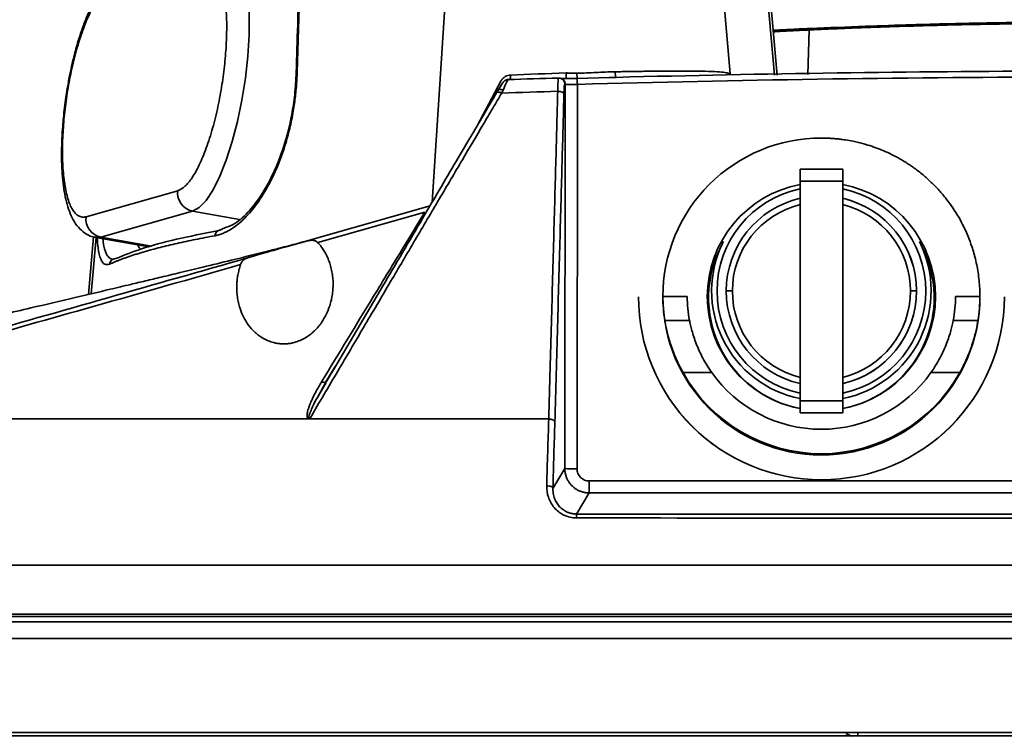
# Model space of a CAD drawing. Header units: millimetres. Extents: x 0 to 420, y 0 to 297.
# Tile 3 of 21: x 112 to 138, y 64 to 83. Entities that reach past the tile are written whole.
import ezdxf

# ---------------------------------------------------------------- set-up
doc = ezdxf.new("R2010")
doc.units = ezdxf.units.MM
doc.layers.add('标注层', color=150, linetype='Continuous')
doc.styles.add('SLDTEXTSTYLE2', font='TXT', dxfattribs={"width": 0.7})
doc.dimstyles.new('SLDDIMSTYLE1', dxfattribs={"dimtxt": 4.850694, "dimasz": 4, "dimexe": 0, "dimexo": 0.0625, "dimgap": 1.212674, "dimtad": 2, "dimdec": 1, "dimlfac": 3, "dimrnd": 1e-09, "dimzin": 12, "dimdsep": 46, "dimtxsty": 'SLDTEXTSTYLE2', "dimsah": 1, "dimcen": 0.09, "dimadec": 0, "dimazin": 3, "dimtfac": 1, "dimtdec": 3, "dimtofl": 0, "dimtmove": 0, "dimatfit": 3, "dimfxl": 1, "dimfrac": 2, "dimtolj": 1, "dimtzin": 12, "dimarcsym": 0})

# ---------------------------------------------------------------- blocks, each defined once
blk = doc.blocks.new('_D_3')
at = {"layer": '标注层'}
for p, q in [((141.493, 93.025), (86.93, 93.025)), ((88.93, 93.025), (88.93, 63.556)), ((102.547, 63.556), (86.93, 63.556))]:
    blk.add_line(p, q, dxfattribs=at)
for points in [[(88.93, 93.025), (88.43, 89.025), (89.43, 89.025)], [(88.93, 63.556), (89.43, 67.556), (88.43, 67.556)]]:
    blk.add_solid(points, dxfattribs=at)
at = {"layer": '标注层', "insert": (83.473, 72.646), "char_height": 4.2333, "attachment_point": 1, "rotation": 90, "style": 'SLDTEXTSTYLE2'}
blk.add_mtext('88.4', dxfattribs=at)

msp = doc.modelspace()

# ---------------------------------------------------------------- linework, layer by layer
at = {"color": 7, "linetype": 'Continuous', "lineweight": 35}
for p, q in [((119.145, 81.71), (119.215, 84.107)), ((130.981, 81.658), (130.768, 84.107)), ((126.799, 81.53), (127.671, 81.559)), ((127.795, 81.563), (127.865, 81.565)), ((127.795, 81.563), (127.867, 81.565)), ((126.289, 81.547), (124.913, 81.505)), ((126.286, 81.535), (126.29, 81.546)), ((126.395, 81.513), (126.383, 81.521)), ((126.461, 70.867), (126.471, 81.373)), ((126.804, 81.373), (126.794, 70.861)), ((112.848, 81.179), (112.823, 81.022)), ((134.058, 79.056), (132.891, 79.056)), ((132.891, 79.056), (132.891, 78.723)), ((134.058, 78.723), (134.058, 79.056)), ((132.891, 78.723), (134.058, 78.723)), ((132.891, 72.723), (132.891, 78.723)), ((134.058, 78.723), (134.058, 72.723)), ((113.375, 77.752), (115.879, 78.466)), ((119.61, 77.147), (122.779, 78.053)), ((113.782, 77.192), (116.287, 77.906)), ((119.712, 77.045), (122.633, 77.879)), ((117.187, 77.459), (116.984, 77.371)), ((113.58, 77.206), (113.443, 75.631)), ((113.644, 77.183), (115.09, 76.931)), ((114.117, 76.594), (114.11, 76.59)), ((114.112, 76.597), (114.138, 76.601)), ((130.874, 75.723), (131.041, 75.723)), ((135.908, 75.723), (136.074, 75.723)), ((128.474, 75.56), (128.474, 75.555)), ((129.141, 75.572), (129.808, 75.572)), ((137.141, 75.572), (137.808, 75.572)), ((129.87, 74.919), (129.194, 74.919)), ((137.755, 74.919), (137.078, 74.919)), ((119.931, 73.238), (120.188, 73.662)), ((130.48, 73.49), (129.693, 73.49)), ((137.255, 73.49), (136.468, 73.49)), ((119.937, 73.221), (119.697, 72.812)), ((119.698, 72.812), (119.911, 73.189)), ((134.058, 72.723), (132.891, 72.723)), ((132.891, 72.723), (132.891, 72.389)), ((134.058, 72.389), (134.058, 72.723)), ((119.331, 72.223), (119.449, 72.224)), ((132.891, 72.389), (134.058, 72.389)), ((126.136, 70.324), (126.461, 70.867)), ((127.126, 70.202), (126.78, 69.624)), ((134.308, 63.546), (134.141, 63.623)), ((134.474, 63.546), (134.474, 63.623))]:
    msp.add_line(p, q, dxfattribs=at)
at = {"color": 8, "linetype": 'Continuous', "lineweight": 35}
for p, q in [((123.222, 84.107), (122.832, 78.148)), ((131.973, 84.107), (132.189, 81.627)), ((133.139, 82.862), (133.105, 81.64)), ((127.671, 81.559), (127.795, 81.563)), ((124.065, 80.241), (124.708, 81.456)), ((116.287, 77.906), (117.57, 77.682)), ((113.513, 75.648), (113.646, 77.182)), ((113.642, 77.183), (113.782, 77.192)), ((113.782, 77.192), (115.165, 76.951)), ((119.4, 77.087), (119.61, 77.147)), ((114.138, 76.601), (114.185, 76.608)), ((127.126, 70.528), (147.574, 70.528)), ((149.107, 70.202), (127.126, 70.202))]:
    msp.add_line(p, q, dxfattribs=at)
at = {"color": 8, "linetype": 'Continuous', "lineweight": 35, "flags": 128}
msp.add_lwpolyline([(116.287, 77.906), (116.47, 78.006), (116.658, 78.202), (116.848, 78.489), (117.033, 78.859), (117.208, 79.303), (117.37, 79.807), (117.513, 80.359), (117.633, 80.942), (117.728, 81.542), (117.795, 82.142), (117.831, 82.725), (117.836, 83.275), (117.81, 83.779), (117.753, 84.221), (117.667, 84.59), (117.555, 84.875), (117.419, 85.07), (117.263, 85.168), (117.216, 85.178)], dxfattribs=at)
at = {"color": 7, "linetype": 'Continuous', "lineweight": 35, "flags": 128}
msp.add_lwpolyline([(132.266, 81.628), (132.258, 81.714), (132.049, 84.107)], dxfattribs=at)
at = {"color": 7, "linetype": 'Continuous', "lineweight": 35}
for centre, radius, start, end in [((133.474, 75.572), 4.333, 89.9956, 179.9956), ((133.474, 75.572), 3.118, 100.7748, 259.2252), ((133.475, 75.572), 3.118, 280.7748, 79.2252), ((116.385, 78.406), 0.51, 173.1443, 258.907), ((133.474, 75.723), 2.853, 101.797, 258.203), ((133.474, 75.723), 2.853, 281.797, 78.203), ((133.474, 75.723), 2.6, 102.9652, 180), ((133.474, 75.723), 2.433, 103.8704, 180), ((133.474, 75.723), 2.6, 283.2357, 77.0348), ((133.474, 75.723), 2.6, 0, 77.0348), ((133.474, 75.723), 2.433, 0, 76.1296), ((113.881, 77.692), 0.51, 173.1437, 258.9074), ((133.474, 75.537), 3.083, 151.7777, 259.1017), ((133.474, 75.723), 3, 153.266, 258.7877), ((133.474, 75.723), 3, 281.2123, 26.734), ((133.475, 75.537), 3.083, 280.8975, 28.2232), ((133.474, 75.723), 2.6, 180, 257.0348), ((133.474, 75.723), 2.433, 180, 256.1296), ((133.474, 75.723), 2.433, 283.8704, 0), ((133.474, 75.723), 2.6, 283.2357, 0), ((133.474, 75.561), 5, 180.004, 270.0048), ((133.474, 75.573), 4.333, 180.007, 359.993), ((133.475, 75.561), 5, 269.9961, 359.9952), ((133.474, 75.608), 4.334, 209.2505, 330.7495), ((133.474, 75.608), 3.667, 215.2709, 324.7291)]:
    msp.add_arc(centre, radius, start, end, dxfattribs=at)
at = {"color": 142, "linetype": 'Continuous', "lineweight": 18, "true_color": 0x0080c0}
for centre, start, end in [((133.474, 75.555), 180.0048, 270.0039), ((133.475, 75.555), 269.9952, 359.996)]:
    msp.add_arc(centre, 5, start, end, dxfattribs=at)
at = {"color": 7, "linetype": 'Continuous', "lineweight": 35}
for major_axis, start_param, end_param in [((4.333, 0), 3.141593, 3.297666), ((3.667, 0), 3.141593, 3.326344), ((3.667, 0), 6.098434, 6.283185), ((4.333, 0), 6.127112, 6.283185)]:
    msp.add_ellipse((133.474, 75.572), major_axis=major_axis, ratio=0.969619, start_param=start_param, end_param=end_param, dxfattribs=at)
for points, knots in [([(115.879, 78.466), (115.889, 78.469), (115.908, 78.475), (115.936, 78.488), (115.965, 78.503), (115.995, 78.522), (116.024, 78.543), (116.076, 78.584), (116.149, 78.657), (116.247, 78.782), (116.346, 78.935), (116.479, 79.182), (116.641, 79.558), (116.818, 80.095), (116.966, 80.681), (117.081, 81.28), (117.162, 81.87), (117.21, 82.451), (117.225, 83.022), (117.201, 83.56), (117.136, 84.027), (117.05, 84.332), (116.964, 84.517), (116.894, 84.622), (116.819, 84.697), (116.748, 84.737), (116.685, 84.752), (116.631, 84.754), (116.593, 84.746), (116.574, 84.741)], [0, 0, 0, 0, 0.009731, 0.019445, 0.029151, 0.038858, 0.048574, 0.05831, 0.089198, 0.120102, 0.152277, 0.18447, 0.250119, 0.315768, 0.380053, 0.441772, 0.500003, 0.558234, 0.619953, 0.684238, 0.749888, 0.815537, 0.847712, 0.879904, 0.910792, 0.941696, 0.961139, 0.980549, 1, 1, 1, 1]), ([(114.408, 84.439), (114.407, 84.438), (114.32, 84.429), (114.162, 84.33), (113.955, 84.168), (113.774, 83.944), (113.611, 83.686), (113.465, 83.394), (113.331, 83.073), (113.202, 82.708), (113.09, 82.328), (113, 81.965), (112.928, 81.631), (112.879, 81.375), (112.854, 81.217), (112.848, 81.179)], [0, 0, 0, 0, 0.000538, 0.085336, 0.183603, 0.282457, 0.380093, 0.473479, 0.564018, 0.654082, 0.757602, 0.835479, 0.899888, 0.97602, 1, 1, 1, 1]), ([(114.07, 84.027), (114.06, 84.024), (114.041, 84.019), (114.012, 84.006), (113.983, 83.991), (113.954, 83.972), (113.924, 83.951), (113.873, 83.91), (113.799, 83.837), (113.702, 83.712), (113.603, 83.558), (113.47, 83.312), (113.307, 82.936), (113.131, 82.399), (112.983, 81.812), (112.868, 81.214), (112.787, 80.623), (112.738, 80.042), (112.723, 79.472), (112.747, 78.934), (112.813, 78.467), (112.899, 78.162), (112.985, 77.977), (113.055, 77.872), (113.13, 77.797), (113.2, 77.757), (113.264, 77.742), (113.318, 77.74), (113.356, 77.748), (113.375, 77.752)], [0, 0, 0, 0, 0.009731, 0.019445, 0.029151, 0.038858, 0.048574, 0.05831, 0.089198, 0.120102, 0.152277, 0.18447, 0.250119, 0.315768, 0.380053, 0.441772, 0.500003, 0.558234, 0.619953, 0.684238, 0.749888, 0.815537, 0.847712, 0.879904, 0.910792, 0.941696, 0.961139, 0.980549, 1, 1, 1, 1]), ([(119.191, 84.097), (119.18, 83.736), (119.156, 82.937), (119.133, 82.138), (119.12, 81.7)], [0, 0, 0, 0, 0.452467, 1, 1, 1, 1]), ([(133.161, 82.901), (132.965, 82.892), (132.638, 82.877), (132.304, 82.86), (132.168, 82.851), (132.159, 82.85)], [0, 0, 0, 0, 0.586443, 0.974426, 1, 1, 1, 1]), ([(141.474, 83.05), (140.083, 83.05), (138.692, 83.034), (136.608, 82.987), (135.913, 82.967), (134.872, 82.932), (134.525, 82.919), (134.005, 82.899), (133.832, 82.892), (133.486, 82.877), (133.313, 82.869), (133.139, 82.862)], [0, 0, 0, 0, 0.5, 0.5, 0.75, 0.75, 0.875, 0.875, 0.9375, 0.9375, 1, 1, 1, 1]), ([(141.474, 83.085), (141.116, 83.084), (140.453, 83.083), (139.543, 83.075), (138.797, 83.066), (138.203, 83.056), (137.606, 83.045), (136.866, 83.029), (135.857, 83.001), (134.591, 82.96), (133.665, 82.921), (133.158, 82.9)], [0, 0, 0, 0, 0.1288392, 0.237924, 0.3272572, 0.396826, 0.4517059, 0.5421235, 0.6635254, 0.8160486, 1, 1, 1, 1]), ([(133.158, 82.899), (133.161, 82.9), (133.166, 82.902), (133.172, 82.893), (133.176, 82.888)], [0, 0, 0, 0, 0.423157, 1, 1, 1, 1]), ([(116.902, 77.235), (116.919, 77.239), (116.953, 77.245), (117.005, 77.259), (117.057, 77.276), (117.109, 77.295), (117.162, 77.318), (117.251, 77.36), (117.378, 77.434), (117.545, 77.558), (117.713, 77.711), (117.942, 77.961), (118.232, 78.361), (118.505, 78.877), (118.703, 79.362), (118.841, 79.777), (118.959, 80.224), (119.035, 80.606), (119.079, 80.901), (119.103, 81.103), (119.123, 81.305), (119.137, 81.507), (119.142, 81.642), (119.145, 81.71)], [0, 0, 0, 0, 0.017836, 0.035616, 0.05335, 0.071049, 0.088723, 0.106385, 0.160699, 0.214668, 0.270721, 0.326427, 0.443534, 0.568289, 0.635858, 0.703199, 0.775971, 0.848594, 0.878973, 0.909225, 0.939427, 0.969659, 1, 1, 1, 1]), ([(119.12, 81.699), (119.109, 81.497), (119.089, 81.11), (118.984, 80.423), (118.812, 79.737), (118.586, 79.136), (118.374, 78.694), (118.137, 78.291), (117.824, 77.884), (117.485, 77.562), (117.272, 77.488), (117.187, 77.459)], [0, 0, 0, 0, 0.100461, 0.191895, 0.343847, 0.457383, 0.538068, 0.626415, 0.747969, 0.899118, 1, 1, 1, 1]), ([(124.708, 81.456), (124.725, 81.488), (124.745, 81.513), (124.788, 81.556), (124.811, 81.573), (124.88, 81.613), (124.928, 81.626), (124.977, 81.629)], [0, 0, 0, 0, 0.25, 0.25, 0.5, 0.5, 1, 1, 1, 1]), ([(126.497, 81.532), (126.498, 81.53), (126.499, 81.546), (126.499, 81.601), (126.498, 81.642), (126.497, 81.684)], [0, 0, 0, 0, 0.5, 0.5, 1, 1, 1, 1]), ([(126.497, 81.684), (126.509, 81.684), (126.533, 81.684), (126.574, 81.683), (126.621, 81.681), (126.676, 81.678), (126.733, 81.675), (126.772, 81.676), (126.792, 81.676)], [0, 0, 0, 0, 0.1233271, 0.2438382, 0.4198476, 0.6025265, 0.8031276, 1, 1, 1, 1]), ([(126.792, 81.676), (126.966, 81.682), (127.141, 81.69), (127.489, 81.706), (127.662, 81.714), (127.835, 81.717)], [0, 0, 0, 0, 0.5, 0.5, 1, 1, 1, 1]), ([(126.799, 81.53), (126.798, 81.539), (126.797, 81.559), (126.794, 81.61), (126.793, 81.643), (126.792, 81.676)], [0, 0, 0, 0, 0.5, 0.5, 1, 1, 1, 1]), ([(127.835, 81.717), (127.887, 81.718), (127.989, 81.72), (128.141, 81.723), (128.291, 81.725), (128.437, 81.727), (128.581, 81.729), (128.721, 81.731), (128.858, 81.733), (128.992, 81.734), (129.121, 81.735), (129.247, 81.736), (129.369, 81.736), (129.487, 81.737), (129.6, 81.737), (129.709, 81.736), (129.813, 81.736), (129.912, 81.735), (130.006, 81.735), (130.208, 81.732), (130.488, 81.725), (130.765, 81.709), (130.925, 81.686), (130.962, 81.668), (130.981, 81.658)], [0, 0, 0, 0, 0.033207, 0.066022, 0.098426, 0.130401, 0.16193, 0.192995, 0.223579, 0.253665, 0.283238, 0.31228, 0.340776, 0.368711, 0.396068, 0.422834, 0.448999, 0.474569, 0.499558, 0.523981, 0.640152, 0.753065, 0.869537, 1, 1, 1, 1]), ([(127.835, 81.717), (127.836, 81.675), (127.841, 81.634), (127.852, 81.578), (127.86, 81.563), (127.867, 81.565)], [0, 0, 0, 0, 0.5, 0.5, 1, 1, 1, 1]), ([(124.775, 81.42), (124.774, 81.42), (124.773, 81.421), (124.77, 81.418), (124.766, 81.414), (124.76, 81.405), (124.748, 81.389), (124.73, 81.363), (124.709, 81.329), (124.685, 81.291), (124.659, 81.249), (124.64, 81.218), (124.631, 81.202)], [0, 0, 0, 0, 0.0621878, 0.1242836, 0.1866464, 0.2496308, 0.3759023, 0.5043153, 0.6284866, 0.7555342, 0.8770476, 1, 1, 1, 1]), ([(124.812, 81.466), (124.806, 81.461), (124.778, 81.438), (124.762, 81.409), (124.716, 81.345), (124.666, 81.26), (124.634, 81.207)], [0, 0, 0, 0, 0.059487, 0.268853, 0.535638, 1, 1, 1, 1]), ([(124.773, 81.216), (124.809, 81.298), (124.844, 81.374), (124.883, 81.454), (124.894, 81.475), (124.909, 81.501), (124.913, 81.507), (124.915, 81.505)], [0, 0, 0, 0, 0.5, 0.5, 0.75, 0.75, 1, 1, 1, 1]), ([(124.914, 81.505), (124.896, 81.503), (124.868, 81.5), (124.838, 81.485), (124.821, 81.474), (124.815, 81.469), (124.812, 81.466)], [0, 0, 0, 0, 0.449537, 0.723935, 0.842098, 1, 1, 1, 1]), ([(126.383, 81.521), (126.368, 81.529), (126.337, 81.544), (126.303, 81.543), (126.285, 81.542)], [0, 0, 0, 0, 0.498107, 1, 1, 1, 1]), ([(126.29, 81.546), (126.315, 81.545), (126.349, 81.544), (126.374, 81.523), (126.38, 81.518)], [0, 0, 0, 0, 0.763286, 1, 1, 1, 1]), ([(126.444, 81.532), (126.405, 81.533), (126.365, 81.534), (126.341, 81.535), (126.34, 81.535)], [0, 0, 0, 0, 0.950826, 1, 1, 1, 1]), ([(126.461, 81.38), (126.456, 81.383), (126.451, 81.359), (126.442, 81.263), (126.439, 81.191), (126.436, 81.107)], [0, 0, 0, 0, 0.5, 0.5, 1, 1, 1, 1]), ([(126.471, 81.373), (126.472, 81.373), (126.474, 81.372), (126.481, 81.371), (126.492, 81.37), (126.506, 81.369), (126.524, 81.368), (126.545, 81.368), (126.569, 81.368), (126.596, 81.368), (126.626, 81.368), (126.658, 81.368), (126.693, 81.369), (126.729, 81.37), (126.766, 81.371), (126.791, 81.372), (126.804, 81.373)], [0, 0, 0, 0, 0.067734, 0.136029, 0.204888, 0.274312, 0.344302, 0.414861, 0.485991, 0.557692, 0.629967, 0.702817, 0.776244, 0.850249, 0.924834, 1, 1, 1, 1]), ([(126.799, 81.53), (126.746, 81.529), (126.692, 81.529), (126.591, 81.531), (126.542, 81.533), (126.497, 81.532)], [0, 0, 0, 0, 0.5, 0.5, 1, 1, 1, 1]), ([(126.498, 81.534), (126.505, 81.533), (126.519, 81.533), (126.533, 81.532), (126.541, 81.532)], [0, 0, 0, 0, 0.499235, 1, 1, 1, 1]), ([(126.804, 81.373), (126.803, 81.408), (126.802, 81.444), (126.8, 81.5), (126.8, 81.521), (126.799, 81.53)], [0, 0, 0, 0, 0.5, 0.5, 1, 1, 1, 1]), ([(112.823, 81.022), (112.798, 80.834), (112.764, 80.573), (112.731, 80.194), (112.712, 79.881), (112.702, 79.525), (112.707, 79.174), (112.728, 78.834), (112.765, 78.516), (112.819, 78.224), (112.893, 77.959), (112.99, 77.721), (113.115, 77.512), (113.279, 77.342), (113.46, 77.224), (113.59, 77.201), (113.642, 77.192)], [0, 0, 0, 0, 0.104395, 0.146, 0.21441, 0.284023, 0.357352, 0.432347, 0.508304, 0.584792, 0.661771, 0.739513, 0.817292, 0.889453, 0.956334, 1, 1, 1, 1]), ([(119.494, 72.239), (119.748, 72.671), (120.237, 73.499), (120.972, 74.746), (121.675, 75.941), (122.368, 77.115), (123.021, 78.225), (123.642, 79.278), (124.128, 80.103), (124.487, 80.712), (124.656, 80.998), (124.738, 81.136)], [0, 0, 0, 0, 0.145719, 0.279672, 0.420993, 0.548923, 0.67594, 0.795096, 0.903871, 0.953622, 1, 1, 1, 1]), ([(124.595, 81.142), (124.491, 80.965), (124.264, 80.58), (123.898, 79.959), (123.48, 79.249), (123.009, 78.449), (122.313, 77.267), (121.288, 75.528), (120.439, 74.086), (119.953, 73.263)], [0, 0, 0, 0, 0.067208, 0.14584, 0.235898, 0.337381, 0.45029, 0.685988, 1, 1, 1, 1]), ([(124.631, 81.202), (124.625, 81.192), (124.613, 81.173), (124.601, 81.152), (124.595, 81.142)], [0, 0, 0, 0, 0.498104, 1, 1, 1, 1]), ([(124.738, 81.136), (124.704, 81.152), (124.671, 81.161), (124.619, 81.163), (124.601, 81.156), (124.595, 81.142)], [0, 0, 0, 0, 0.5, 0.5, 1, 1, 1, 1]), ([(124.631, 81.202), (124.639, 81.219), (124.657, 81.23), (124.708, 81.235), (124.74, 81.229), (124.773, 81.216)], [0, 0, 0, 0, 0.5, 0.5, 1, 1, 1, 1]), ([(124.738, 81.136), (124.744, 81.15), (124.756, 81.178), (124.767, 81.204), (124.773, 81.216)], [0, 0, 0, 0, 0.5193139, 1, 1, 1, 1]), ([(126.268, 81.183), (126.264, 81.053), (126.257, 80.784), (126.241, 80.206), (126.219, 79.413), (126.191, 78.382), (126.16, 77.26), (126.127, 76.068), (126.094, 74.835), (126.058, 73.547), (126.034, 72.677), (126.022, 72.223)], [0, 0, 0, 0, 0.043339, 0.089633, 0.192997, 0.30871, 0.434685, 0.568586, 0.708397, 0.847838, 1, 1, 1, 1]), ([(126.436, 81.107), (126.43, 80.859), (126.423, 80.59), (126.407, 80.01), (126.398, 79.7), (126.371, 78.713), (126.351, 77.982), (126.308, 76.424), (126.285, 75.6), (126.238, 73.9), (126.214, 73.024), (126.19, 72.137)], [0, 0, 0, 0, 0.125, 0.125, 0.25, 0.25, 0.5, 0.5, 0.75, 0.75, 1, 1, 1, 1]), ([(126.436, 81.107), (126.435, 81.127), (126.415, 81.146), (126.353, 81.174), (126.31, 81.183), (126.268, 81.183)], [0, 0, 0, 0, 0.5, 0.5, 1, 1, 1, 1]), ([(133.474, 79.905), (133.513, 79.904), (133.59, 79.904), (133.707, 79.899), (133.822, 79.891), (133.938, 79.88), (134.042, 79.868), (134.176, 79.848), (134.322, 79.822), (134.488, 79.785), (134.661, 79.741), (134.857, 79.681), (135.076, 79.6), (135.29, 79.509), (135.429, 79.438), (135.498, 79.403)], [0, 0, 0, 0, 0.055184, 0.110368, 0.165552, 0.220737, 0.275921, 0.314813, 0.413779, 0.487263, 0.557074, 0.667806, 0.778538, 0.889269, 1, 1, 1, 1]), ([(135.498, 79.403), (135.534, 79.384), (135.605, 79.346), (135.71, 79.284), (135.813, 79.22), (135.914, 79.153), (136.064, 79.049), (136.256, 78.9), (136.482, 78.696), (136.694, 78.478), (136.955, 78.167), (137.181, 77.832), (137.368, 77.481), (137.489, 77.213), (137.578, 76.971), (137.636, 76.784), (137.68, 76.619), (137.721, 76.442), (137.76, 76.226), (137.787, 76.009), (137.804, 75.791), (137.806, 75.645), (137.808, 75.572)], [0, 0, 0, 0, 0.025842, 0.051684, 0.077527, 0.103369, 0.129212, 0.193801, 0.258387, 0.323326, 0.387933, 0.517362, 0.579838, 0.642314, 0.704632, 0.744354, 0.767238, 0.81379, 0.860343, 0.906895, 0.953448, 1, 1, 1, 1]), ([(122.633, 77.879), (122.438, 77.559), (121.972, 76.792), (121.031, 75.245), (120.285, 74.018), (119.811, 73.237)], [0, 0, 0, 0, 0.2071996, 0.4955489, 1, 1, 1, 1]), ([(116.97, 77.37), (116.581, 77.293), (115.773, 77.132), (114.839, 76.877), (114.404, 76.698), (114.185, 76.608)], [0, 0, 0, 0, 0.314677, 0.654894, 1, 1, 1, 1]), ([(116.902, 77.235), (116.904, 77.277), (116.921, 77.317), (116.976, 77.373), (117.014, 77.388), (117.052, 77.387)], [0, 0, 0, 0, 0.5, 0.5, 1, 1, 1, 1]), ([(119.61, 77.148), (119.462, 77.107), (119.166, 77.024), (118.709, 76.906), (118.33, 76.81), (117.889, 76.699), (117.305, 76.554), (116.625, 76.389), (115.983, 76.234), (115.46, 76.109), (115.006, 76.001), (114.539, 75.89), (113.9, 75.739), (112.988, 75.524), (111.768, 75.237), (110.275, 74.886), (108.511, 74.474), (106.475, 73.998), (104.49, 73.536), (103.186, 73.233), (102.65, 73.109)], [0, 0, 0, 0, 0.044434, 0.089237, 0.122111, 0.14247, 0.179632, 0.223993, 0.258346, 0.287278, 0.310873, 0.332999, 0.364154, 0.416787, 0.48471, 0.567968, 0.66658, 0.780545, 0.909837, 1, 1, 1, 1]), ([(114.021, 76.456), (114.044, 76.467), (114.09, 76.488), (114.164, 76.519), (114.242, 76.552), (114.325, 76.584), (114.413, 76.617), (114.505, 76.65), (114.603, 76.683), (114.707, 76.717), (114.816, 76.752), (114.931, 76.786), (115.053, 76.821), (115.206, 76.864), (115.395, 76.913), (115.622, 76.969), (115.86, 77.024), (116.106, 77.078), (116.362, 77.131), (116.626, 77.184), (116.81, 77.218), (116.902, 77.235)], [0, 0, 0, 0, 0.0389596, 0.0784774, 0.1185327, 0.1591097, 0.200199, 0.2417982, 0.2839137, 0.3265614, 0.3697683, 0.4135739, 0.4580182, 0.5031086, 0.5762218, 0.6486074, 0.7202763, 0.7912394, 0.8615074, 0.9310909, 1, 1, 1, 1]), ([(118.808, 76.922), (118.83, 76.928), (118.874, 76.94), (118.938, 76.958), (119, 76.975), (119.057, 76.991), (119.112, 77.006), (119.163, 77.02), (119.21, 77.034), (119.255, 77.046), (119.296, 77.058), (119.333, 77.068), (119.368, 77.078), (119.389, 77.084), (119.4, 77.087)], [0, 0, 0, 0, 0.110761, 0.216564, 0.317398, 0.413256, 0.504128, 0.590005, 0.670881, 0.746748, 0.817599, 0.883428, 0.94423, 1, 1, 1, 1]), ([(119.4, 77.087), (119.414, 77.091), (119.441, 77.098), (119.481, 77.105), (119.519, 77.11), (119.554, 77.11), (119.593, 77.107), (119.635, 77.098), (119.678, 77.077), (119.701, 77.056), (119.712, 77.045)], [0, 0, 0, 0, 0.122859, 0.239111, 0.349222, 0.453749, 0.553345, 0.711657, 0.858756, 1, 1, 1, 1]), ([(120.124, 75.804), (120.126, 75.831), (120.128, 75.885), (120.127, 75.966), (120.122, 76.047), (120.112, 76.155), (120.09, 76.289), (120.049, 76.449), (119.992, 76.606), (119.927, 76.743), (119.857, 76.859), (119.79, 76.956), (119.738, 77.016), (119.712, 77.045)], [0, 0, 0, 0, 0.062143, 0.124091, 0.185911, 0.247668, 0.372979, 0.496166, 0.623335, 0.746533, 0.833802, 0.918152, 1, 1, 1, 1]), ([(117.789, 76.628), (117.803, 76.632), (117.832, 76.641), (117.878, 76.655), (117.927, 76.67), (117.98, 76.686), (118.035, 76.703), (118.095, 76.721), (118.158, 76.739), (118.228, 76.759), (118.311, 76.783), (118.411, 76.811), (118.528, 76.844), (118.662, 76.882), (118.757, 76.908), (118.808, 76.922)], [0, 0, 0, 0, 0.0542672, 0.1099769, 0.1671343, 0.225745, 0.285814, 0.3473467, 0.4103483, 0.4748238, 0.5538714, 0.6458704, 0.7508608, 0.8688872, 1, 1, 1, 1]), ([(102.543, 72.223), (102.584, 72.235), (102.624, 72.246), (102.7, 72.268), (102.738, 72.28), (102.855, 72.316), (102.933, 72.34), (103.167, 72.411), (103.324, 72.459), (103.794, 72.601), (104.108, 72.695), (105.052, 72.976), (105.686, 73.162), (106.961, 73.533), (107.602, 73.718), (108.879, 74.085), (109.515, 74.267), (112.694, 75.176), (115.242, 75.901), (117.789, 76.628)], [0, 0, 0, 0, 0.007813, 0.007813, 0.015625, 0.015625, 0.03125, 0.03125, 0.0625, 0.0625, 0.125, 0.125, 0.25, 0.25, 0.375, 0.375, 0.5, 0.5, 1, 1, 1, 1]), ([(102.543, 72.223), (102.6, 72.238), (102.75, 72.278), (103.023, 72.352), (103.397, 72.454), (103.871, 72.585), (104.53, 72.766), (105.35, 72.992), (107.239, 73.516), (109.982, 74.284), (113.749, 75.348), (116.256, 76.061), (117.598, 76.443)], [0, 0, 0, 0, 0.011477, 0.029589, 0.054338, 0.085722, 0.123742, 0.185532, 0.248685, 0.499754, 0.73204, 1, 1, 1, 1]), ([(114.185, 76.608), (114.144, 76.608), (114.103, 76.593), (114.043, 76.537), (114.024, 76.498), (114.021, 76.456)], [0, 0, 0, 0, 0.5, 0.5, 1, 1, 1, 1]), ([(117.598, 76.443), (117.59, 76.419), (117.574, 76.373), (117.554, 76.303), (117.537, 76.232), (117.523, 76.16), (117.508, 76.071), (117.497, 75.965), (117.491, 75.843), (117.494, 75.762), (117.495, 75.721)], [0, 0, 0, 0, 0.098221, 0.196738, 0.29565, 0.395053, 0.495044, 0.663861, 0.832042, 1, 1, 1, 1]), ([(117.598, 76.443), (117.601, 76.452), (117.608, 76.47), (117.62, 76.494), (117.634, 76.517), (117.65, 76.539), (117.678, 76.568), (117.721, 76.602), (117.766, 76.619), (117.789, 76.628)], [0, 0, 0, 0, 0.090176, 0.181839, 0.275544, 0.371809, 0.471116, 0.724674, 1, 1, 1, 1]), ([(117.495, 75.721), (117.497, 75.694), (117.5, 75.64), (117.51, 75.559), (117.523, 75.48), (117.539, 75.401), (117.559, 75.324), (117.599, 75.193), (117.671, 75.015), (117.806, 74.792), (117.954, 74.623), (118.097, 74.505), (118.215, 74.427), (118.348, 74.36), (118.483, 74.314), (118.602, 74.289), (118.705, 74.277), (118.773, 74.277), (118.808, 74.277)], [0, 0, 0, 0, 0.0419582, 0.0835203, 0.1247332, 0.1656451, 0.2063053, 0.246764, 0.3739937, 0.4945508, 0.6278977, 0.6876243, 0.7446618, 0.8123942, 0.8773108, 0.9188271, 0.9595259, 1, 1, 1, 1]), ([(118.808, 74.277), (118.825, 74.278), (118.859, 74.279), (118.91, 74.284), (118.962, 74.291), (119.012, 74.301), (119.063, 74.314), (119.149, 74.339), (119.269, 74.386), (119.403, 74.461), (119.52, 74.545), (119.663, 74.671), (119.811, 74.848), (119.946, 75.08), (120.03, 75.289), (120.081, 75.478), (120.112, 75.639), (120.12, 75.749), (120.124, 75.804)], [0, 0, 0, 0, 0.019983, 0.039988, 0.06009, 0.080363, 0.100876, 0.1217, 0.186883, 0.255254, 0.312315, 0.372095, 0.505963, 0.626579, 0.753464, 0.834725, 0.916776, 1, 1, 1, 1]), ([(129.693, 73.49), (129.618, 73.625), (129.551, 73.76), (129.463, 73.964), (129.436, 74.032), (129.386, 74.166), (129.364, 74.231), (129.323, 74.357), (129.305, 74.419), (129.273, 74.538), (129.259, 74.594), (129.235, 74.7), (129.224, 74.749), (129.207, 74.84), (129.2, 74.882), (129.194, 74.919)], [0, 0, 0, 0, 0.25, 0.25, 0.375, 0.375, 0.5, 0.5, 0.625, 0.625, 0.75, 0.75, 0.875, 0.875, 1, 1, 1, 1]), ([(130.48, 73.49), (130.39, 73.619), (130.309, 73.75), (130.201, 73.951), (130.168, 74.019), (130.107, 74.153), (130.079, 74.218), (130.029, 74.346), (130.007, 74.408), (129.967, 74.529), (129.95, 74.587), (129.92, 74.695), (129.908, 74.745), (129.886, 74.838), (129.877, 74.881), (129.87, 74.919)], [0, 0, 0, 0, 0.25, 0.25, 0.375, 0.375, 0.5, 0.5, 0.625, 0.625, 0.75, 0.75, 0.875, 0.875, 1, 1, 1, 1]), ([(137.078, 74.919), (137.064, 74.843), (137.044, 74.75), (136.999, 74.588), (136.982, 74.53), (136.942, 74.41), (136.92, 74.348), (136.87, 74.22), (136.842, 74.153), (136.781, 74.02), (136.748, 73.953), (136.641, 73.753), (136.559, 73.619), (136.468, 73.49)], [0, 0, 0, 0, 0.25, 0.25, 0.375, 0.375, 0.5, 0.5, 0.625, 0.625, 0.75, 0.75, 1, 1, 1, 1]), ([(137.755, 74.919), (137.743, 74.845), (137.726, 74.754), (137.69, 74.595), (137.676, 74.538), (137.644, 74.42), (137.626, 74.359), (137.585, 74.232), (137.562, 74.166), (137.513, 74.033), (137.486, 73.965), (137.398, 73.762), (137.33, 73.624), (137.255, 73.49)], [0, 0, 0, 0, 0.25, 0.25, 0.375, 0.375, 0.5, 0.5, 0.625, 0.625, 0.75, 0.75, 1, 1, 1, 1]), ([(119.811, 73.237), (119.785, 73.195), (119.735, 73.112), (119.667, 72.989), (119.605, 72.871), (119.547, 72.75), (119.494, 72.629), (119.455, 72.521), (119.431, 72.437), (119.42, 72.381), (119.415, 72.338), (119.415, 72.306), (119.418, 72.279), (119.424, 72.256), (119.434, 72.237), (119.445, 72.228), (119.449, 72.224)], [0, 0, 0, 0, 0.13101, 0.255378, 0.373167, 0.484455, 0.615681, 0.729795, 0.797164, 0.855399, 0.88918, 0.918646, 0.94401, 0.965607, 0.98398, 1, 1, 1, 1]), ([(119.93, 73.238), (119.931, 73.239), (119.943, 73.243), (119.949, 73.253), (119.953, 73.263)], [0, 0, 0, 0, 0.10164, 1, 1, 1, 1]), ([(119.194, 72.224), (118.5, 72.224), (117.112, 72.224), (115.03, 72.224), (112.948, 72.224), (110.866, 72.223), (108.785, 72.223), (106.704, 72.223), (104.623, 72.223), (103.236, 72.223), (102.543, 72.223)], [0, 0, 0, 0, 0.125031, 0.250053, 0.375065, 0.500068, 0.625063, 0.750049, 0.875028, 1, 1, 1, 1]), ([(119.331, 72.223), (119.312, 72.223), (119.266, 72.224), (119.221, 72.224), (119.194, 72.224)], [0, 0, 0, 0, 0.416056, 1, 1, 1, 1]), ([(119.494, 72.239), (119.491, 72.237), (119.484, 72.232), (119.473, 72.227), (119.461, 72.224), (119.453, 72.224), (119.449, 72.224)], [0, 0, 0, 0, 0.252858, 0.521505, 0.762233, 1, 1, 1, 1]), ([(126.022, 72.223), (126.029, 72.222), (126.045, 72.222), (126.067, 72.219), (126.088, 72.214), (126.108, 72.209), (126.129, 72.201), (126.154, 72.188), (126.181, 72.167), (126.187, 72.148), (126.19, 72.137)], [0, 0, 0, 0, 0.090523, 0.179748, 0.267687, 0.354352, 0.439751, 0.566259, 0.753139, 1, 1, 1, 1]), ([(126.461, 70.867), (126.462, 70.851), (126.462, 70.819), (126.468, 70.773), (126.476, 70.727), (126.487, 70.683), (126.501, 70.64), (126.517, 70.599), (126.536, 70.56), (126.557, 70.524), (126.579, 70.489), (126.603, 70.456), (126.629, 70.425), (126.667, 70.385), (126.72, 70.338), (126.792, 70.29), (126.87, 70.251), (126.953, 70.223), (127.039, 70.205), (127.097, 70.203), (127.126, 70.202)], [0, 0, 0, 0, 0.046012, 0.091235, 0.135669, 0.179313, 0.222168, 0.264234, 0.305512, 0.346002, 0.385704, 0.424619, 0.462747, 0.500088, 0.582864, 0.665852, 0.749054, 0.832477, 0.916124, 1, 1, 1, 1]), ([(126.461, 70.867), (126.466, 70.866), (126.504, 70.864), (126.626, 70.862), (126.71, 70.861), (126.794, 70.861)], [0, 0, 0, 0, 0.5, 0.5, 1, 1, 1, 1]), ([(126.794, 70.861), (126.794, 70.818), (126.803, 70.774), (126.836, 70.693), (126.86, 70.656), (126.922, 70.595), (126.959, 70.57), (127.039, 70.536), (127.083, 70.528), (127.126, 70.528)], [0, 0, 0, 0, 0.25, 0.25, 0.5, 0.5, 0.75, 0.75, 1, 1, 1, 1]), ([(127.126, 70.528), (127.126, 70.446), (127.126, 70.366), (127.126, 70.247), (127.126, 70.209), (127.126, 70.202)], [0, 0, 0, 0, 0.5, 0.5, 1, 1, 1, 1]), ([(126.778, 69.518), (126.661, 69.519), (126.544, 69.546), (126.335, 69.645), (126.244, 69.717), (126.101, 69.886), (126.048, 69.983), (125.98, 70.185), (125.965, 70.291), (125.968, 70.395)], [0, 0, 0, 0, 0.25, 0.25, 0.5, 0.5, 0.75, 0.75, 1, 1, 1, 1]), ([(126.136, 70.324), (126.134, 70.343), (126.115, 70.361), (126.053, 70.387), (126.01, 70.394), (125.968, 70.395)], [0, 0, 0, 0, 0.5, 0.5, 1, 1, 1, 1]), ([(126.78, 69.624), (126.767, 69.625), (126.74, 69.625), (126.7, 69.629), (126.661, 69.635), (126.622, 69.644), (126.583, 69.656), (126.546, 69.669), (126.48, 69.698), (126.39, 69.754), (126.295, 69.846), (126.22, 69.955), (126.175, 70.058), (126.15, 70.152), (126.136, 70.235), (126.136, 70.294), (126.136, 70.324)], [0, 0, 0, 0, 0.034997, 0.069999, 0.105055, 0.140214, 0.175522, 0.211027, 0.246774, 0.367494, 0.494979, 0.615018, 0.746159, 0.822231, 0.90683, 1, 1, 1, 1]), ([(126.778, 69.518), (126.779, 69.547), (126.779, 69.573), (126.78, 69.61), (126.78, 69.622), (126.78, 69.624)], [0, 0, 0, 0, 0.5, 0.5, 1, 1, 1, 1])]:
    msp.add_open_spline(points, degree=3, knots=knots, dxfattribs=at)
at = {"color": 8, "linetype": 'Continuous', "lineweight": 35}
for points, knots in [([(133.139, 82.862), (133.142, 82.87), (133.147, 82.888), (133.153, 82.899), (133.158, 82.899), (133.158, 82.899)], [0, 0, 0, 0, 0.441223, 0.882451, 1, 1, 1, 1]), ([(133.139, 82.862), (133.139, 82.862), (133.137, 82.862), (133.129, 82.861), (133.102, 82.86), (132.998, 82.855), (132.739, 82.843), (132.44, 82.828), (132.223, 82.812), (132.163, 82.808)], [0, 0, 0, 0, 0.000737, 0.006614, 0.022995, 0.085018, 0.325389, 0.814936, 1, 1, 1, 1]), ([(119.12, 81.7), (119.121, 81.702), (119.123, 81.705), (119.137, 81.708), (119.145, 81.71)], [0, 0, 0, 0, 0.471572, 1, 1, 1, 1]), ([(124.977, 81.629), (124.976, 81.606), (124.975, 81.56), (124.967, 81.519), (124.961, 81.507), (124.961, 81.507)], [0, 0, 0, 0, 0.478779, 0.957595, 1, 1, 1, 1]), ([(126.268, 81.183), (126.269, 81.237), (126.271, 81.345), (126.276, 81.46), (126.281, 81.527), (126.284, 81.533), (126.286, 81.535)], [0, 0, 0, 0, 0.289514, 0.578903, 0.868274, 1, 1, 1, 1]), ([(126.34, 81.535), (126.346, 81.535), (126.363, 81.533), (126.415, 81.532), (126.47, 81.532), (126.497, 81.532)], [0, 0, 0, 0, 0.175246, 0.587659, 1, 1, 1, 1]), ([(126.38, 81.518), (126.395, 81.509), (126.426, 81.489), (126.455, 81.438), (126.459, 81.399), (126.461, 81.38)], [0, 0, 0, 0, 0.304432, 0.652214, 1, 1, 1, 1]), ([(126.393, 81.51), (126.403, 81.505), (126.432, 81.489), (126.455, 81.449), (126.469, 81.407), (126.47, 81.384), (126.471, 81.373)], [0, 0, 0, 0, 0.195972, 0.596989, 0.798477, 1, 1, 1, 1]), ([(113.681, 77.176), (113.687, 77.081), (113.703, 76.824), (113.771, 76.583), (113.876, 76.424), (113.973, 76.445), (114.021, 76.456)], [0, 0, 0, 0, 0.166193, 0.449212, 0.725931, 1, 1, 1, 1]), ([(113.836, 77.149), (113.838, 77.116), (113.855, 76.925), (113.91, 76.767), (113.992, 76.627), (114.05, 76.605), (114.08, 76.593)], [0, 0, 0, 0, 0.086442, 0.498482, 0.741795, 1, 1, 1, 1]), ([(114.79, 76.983), (114.796, 76.967), (114.817, 76.916), (114.843, 76.886), (114.861, 76.865)], [0, 0, 0, 0, 0.308376, 1, 1, 1, 1]), ([(119.811, 73.237), (119.827, 73.233), (119.859, 73.224), (119.901, 73.224), (119.921, 73.234), (119.93, 73.238)], [0, 0, 0, 0, 0.346392, 0.692796, 1, 1, 1, 1]), ([(119.494, 72.239), (119.491, 72.238), (119.485, 72.237), (119.478, 72.238), (119.473, 72.24), (119.47, 72.244), (119.467, 72.249), (119.463, 72.265), (119.467, 72.303), (119.49, 72.382), (119.556, 72.537), (119.628, 72.688), (119.687, 72.792), (119.698, 72.812)], [0, 0, 0, 0, 0.014351, 0.021619, 0.028899, 0.036184, 0.04347, 0.057775, 0.114172, 0.226522, 0.450669, 0.898353, 1, 1, 1, 1])]:
    msp.add_open_spline(points, degree=3, knots=knots, dxfattribs=at)
at = {"color": 7, "linetype": 'Continuous', "lineweight": 35}
for points in [[(124.977, 81.629), (125.455, 81.65), (125.973, 81.668), (126.497, 81.684)], [(139.938, 81.574), (135.559, 81.561), (131.181, 81.494), (126.804, 81.373)], [(127.867, 81.565), (131.89, 81.668), (135.914, 81.726), (139.937, 81.737)], [(124.915, 81.505), (125.373, 81.519), (125.832, 81.533), (126.29, 81.546)], [(126.29, 81.546), (126.293, 81.544), (126.296, 81.542), (126.3, 81.54)], [(126.471, 81.373), (126.468, 81.375), (126.464, 81.378), (126.461, 81.38)], [(124.738, 81.136), (125.248, 81.153), (125.758, 81.168), (126.268, 81.183)], [(126.022, 72.223), (123.791, 72.223), (121.561, 72.223), (119.331, 72.223)], [(125.968, 70.395), (125.983, 71.027), (126.001, 71.637), (126.022, 72.223)], [(126.19, 72.137), (126.169, 71.556), (126.152, 70.951), (126.136, 70.324)], [(141.474, 69.51), (136.576, 69.51), (131.677, 69.513), (126.778, 69.518)], [(126.78, 69.624), (131.678, 69.619), (136.576, 69.616), (141.474, 69.616)], [(102.48, 68.223), (115.473, 68.223), (128.474, 68.223), (141.474, 68.223)], [(141.474, 66.889), (128.472, 66.889), (115.469, 66.889), (102.474, 66.889)], [(180.474, 66.823), (154.484, 66.823), (128.464, 66.823), (102.474, 66.823)], [(180.474, 66.674), (154.484, 66.674), (128.464, 66.674), (102.475, 66.674)], [(102.476, 66.223), (128.465, 66.223), (154.484, 66.223), (180.472, 66.223)], [(180.409, 63.649), (154.463, 63.649), (128.486, 63.649), (102.539, 63.649)], [(102.547, 63.556), (128.488, 63.556), (154.46, 63.556), (180.401, 63.556)]]:
    msp.add_open_spline(points, degree=3, dxfattribs=at)

# ---------------------------------------------------------------- dimensions: what is measured, and where the dimension line sits
at = {"layer": '标注层'}
dim = msp.add_linear_dim(base=(88.93, 63.556), p1=(141.493, 93.025), p2=(102.547, 63.556), angle=90, dimstyle='SLDDIMSTYLE1', dxfattribs=at)
dim.commit()
dim.dimension.update_dxf_attribs({"geometry": '_D_3', "text_midpoint": (88.93, 78.291), "dimtype": 160})

doc.saveas('drawing.dxf')
